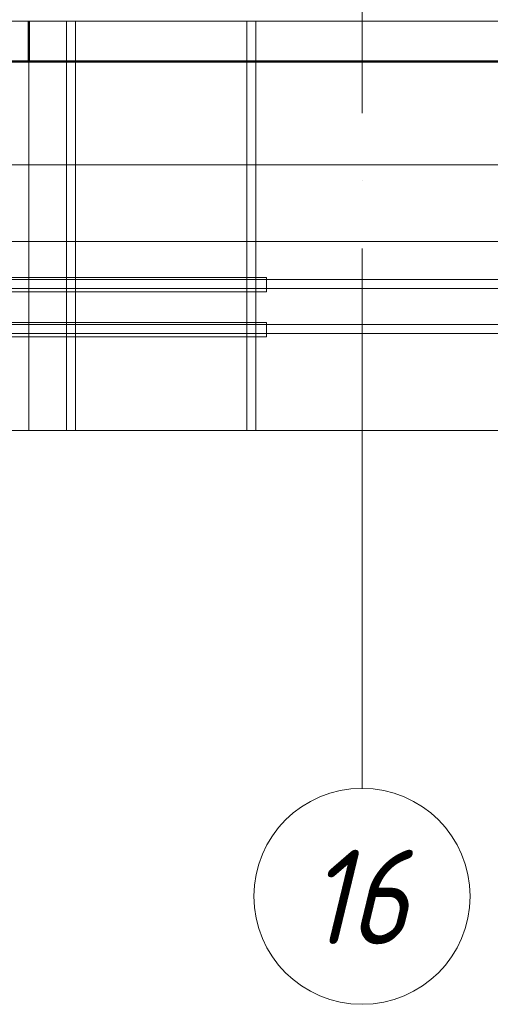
# Model space of a CAD drawing. Header units: millimetres. Extents: x -17001 to 33975, y 44866 to 49392.
# Tile 28 of 53: x 4655 to 5177, y 45352 to 46446. Entities that reach past the tile are written whole.
import ezdxf

# ---------------------------------------------------------------- set-up
doc = ezdxf.new("R2010")
doc.units = ezdxf.units.MM
doc.linetypes.add('ADSK_Линия сетки', pattern=[750, 600, -75, 0, -75])
for name, color, linetype, lineweight in [('A-____-____-DIMS', 211, 'Continuous', 9), ('A-____-____-DIMS-30', 211, 'Continuous', 9), ('A-DETL-GENF-OTLN', 92, 'Continuous', 20), ('A-FLOR-____-MCUT', 192, 'Continuous', 50), ('A-FLOR-____-OTLN', 192, 'Continuous', 20), ('A-WALL-____-MCUT', 113, 'Continuous', 50), ('A-WALL-____-OTLN', 113, 'Continuous', 20), ('S-GRID-____-IDEN', 1, 'Continuous', 20), ('S-GRID-____-OTLN', 1, 'Continuous', 9), ('S-RBAR-____-OTLN', 171, 'Continuous', 100)]:
    doc.layers.add(name, color=color, linetype=linetype, lineweight=lineweight)
doc.styles.add('GOST Common_I', font='GOST Common Italic.ttf', dxfattribs={"width": 0.9, "height": 105})
doc.styles.add('GOST Common_I_1', font='GOST Common Italic.ttf', dxfattribs={"width": 0.8, "height": 75})
doc.dimstyles.new('ADSK_Округление_5мм__Узкий__1', dxfattribs={"dimscale": 304.8, "dimtxt": 0.247469, "dimasz": 0.177165, "dimexe": 0.147638, "dimexo": 0.000322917, "dimgap": 0.03937, "dimtad": 1, "dimdec": 0, "dimlfac": 304.8, "dimrnd": 5, "dimdsep": 46, "dimtxsty": 'GOST Common_I_1', "dimblk1": 'OBLIQUE', "dimblk2": 'OBLIQUE', "dimsah": 1, "dimcen": 0.09, "dimdle": 0.147638, "dimazin": 0, "dimtfac": 1, "dimtdec": 4, "dimtix": 1, "dimtmove": 0, "dimatfit": 3, "dimfxl": 1, "dimtvp": 1, "dimtfill": 1, "dimtolj": 1, "dimtzin": 0, "dimlwd": 20, "dimlwe": 20, "dimarcsym": 2})

# ---------------------------------------------------------------- blocks, each defined once
blk = doc.blocks.new('ADSK_Обрыв_Линия - ADSK_Обрыв_линия-1512722-КЖ1_Р_ВЭ16_Армирование_3')
at = {"layer": 'A-DETL-GENF-OTLN'}
blk.add_line((47050, 45989.9), (50692, 45989.9), dxfattribs=at)
blk = doc.blocks.new('Ось сетки - Круг_Ø8 мм-6408-КЖ1_Р_ВЭ16_Армирование_3')
at = {"layer": 'S-GRID-____-IDEN'}
for start, end in [(0, 180), (180, 0)]:
    blk.add_arc((47250, 45472.4), 120, start, end, dxfattribs=at)
blk = doc.blocks.new('DIMBLOCK31-КЖ1_Р_ВЭ16_Армирование_3')
at = {"layer": 'A-____-____-DIMS-30', "lineweight": 20}
for p, q in [((2284.6, 46285.3), (2284.6, 46370)), ((9084.6, 46285.3), (9084.6, 46370)), ((2239.6, 46285.3), (9129.6, 46285.3)), ((2284.6, 46285.3), (2284.6, 46240.3)), ((9084.6, 46285.3), (9084.6, 46240.3))]:
    blk.add_line(p, q, dxfattribs=at)
at = {"layer": 'A-____-____-DIMS-30', "lineweight": 40}
for p, q in [((2284.6, 46285.3), (2311.6, 46312.3)), ((9084.6, 46285.3), (9111.6, 46312.3)), ((2284.6, 46285.3), (2257.6, 46258.3)), ((9084.6, 46285.3), (9057.6, 46258.3))]:
    blk.add_line(p, q, dxfattribs=at)
at = {"layer": 'A-____-____-DIMS-30', "color": 0, "lineweight": 20, "insert": (5600.2, 46395.4), "char_height": 75, "width": 202.507, "attachment_point": 1, "line_spacing_factor": 1.022761, "style": 'GOST Common_I_1', "bg_fill": 3, "box_fill_scale": 1.25, "bg_fill_color": 256, "bg_fill_true_color": 13158600, "bg_fill_transparency": 0}
blk.add_mtext('6800', dxfattribs=at)
blk = doc.blocks.new('_Oblique')
at = {"color": 0, "linetype": 'ByBlock', "lineweight": -2}
blk.add_line((-0.5, -0.5), (0.5, 0.5), dxfattribs=at)

msp = doc.modelspace()

# ---------------------------------------------------------------- linework, layer by layer
at = {"layer": 'A-FLOR-____-MCUT', "color": 8, "lineweight": 9}
for p, q in [((4664.589, 46200), (4664.589, 46400)), ((1934.5895, 46200), (4664.589, 46200))]:
    msp.add_line(p, q, dxfattribs=at)
at = {"layer": 'A-FLOR-____-OTLN', "color": 8, "lineweight": 9}
msp.add_line((6434.5895, 46200), (4664.589, 46200), dxfattribs=at)
at = {"layer": 'A-WALL-____-MCUT'}
for p, q in [((4664.589, 46400), (4664.589, 46445.0013)), ((4464.589, 46400), (4664.589, 46400))]:
    msp.add_line(p, q, dxfattribs=at)
at = {"layer": 'A-WALL-____-MCUT', "color": 8, "lineweight": 9}
msp.add_line((4664.589, 45989.8978), (4664.589, 46200), dxfattribs=at)
at = {"layer": 'A-WALL-____-OTLN', "lineweight": 50}
msp.add_line((4664.589, 46400), (6434.5399, 46400), dxfattribs=at)
at = {"layer": 'S-GRID-____-OTLN', "linetype": 'ADSK_Линия сетки'}
msp.add_line((5034.5895, 45592.4142), (5034.5895, 47660.3416), dxfattribs=at)
at = {"layer": 'S-RBAR-____-OTLN', "lineweight": 20}
msp.add_line((2109.5895, 46445.0013), (9409.4959, 46445.0013), dxfattribs=at)
at = {"layer": 'S-RBAR-____-OTLN', "color": 8, "lineweight": 9}
for p, q in [((4706.6021, 46159.9206), (4706.6021, 46445.0013)), ((4706.6021, 46157.9206), (4706.6021, 46445.0013)), ((4716.6021, 46159.9206), (4716.6021, 46445.0013)), ((4716.6021, 46157.9206), (4716.6021, 46445.0013)), ((4906.6021, 46159.9206), (4906.6021, 46445.0013)), ((4906.6021, 46157.9206), (4906.6021, 46445.0013)), ((4916.6021, 46159.9206), (4916.6021, 46445.0013)), ((4916.6021, 46157.9206), (4916.6021, 46445.0013)), ((4706.6021, 46159.9206), (4619.5899, 46159.9206)), ((4706.6021, 46159.9206), (4619.5899, 46159.9206)), ((4706.6021, 46157.9206), (4706.6021, 46159.9206)), ((4716.6021, 46159.9206), (4706.6021, 46159.9206)), ((4716.6021, 46159.9206), (4706.6021, 46159.9206)), ((4716.6021, 46157.9206), (4716.6021, 46159.9206)), ((4906.6021, 46159.9206), (4716.6021, 46159.9206)), ((4906.6021, 46159.9206), (4716.6021, 46159.9206)), ((4906.6021, 46157.9206), (4906.6021, 46159.9206)), ((4916.6021, 46159.9206), (4906.6021, 46159.9206)), ((4916.6021, 46159.9206), (4906.6021, 46159.9206)), ((4916.6021, 46157.9206), (4916.6021, 46159.9206)), ((4928.6021, 46159.9206), (4916.6021, 46159.9206)), ((4928.6021, 46159.9206), (4916.6021, 46159.9206)), ((4928.6021, 46159.9206), (4928.6021, 46157.9206)), ((4928.6021, 46159.9206), (4928.6021, 46157.9206)), ((2120.1825, 46157.9206), (9409.8895, 46157.9206)), ((4619.5899, 46157.9206), (4706.6021, 46157.9206)), ((4706.6021, 46157.9206), (4716.6021, 46157.9206)), ((4706.6021, 46147.9206), (4706.6021, 46157.9206)), ((4706.6021, 46147.9206), (4706.6021, 46157.9206)), ((4716.6021, 46157.9206), (4906.6021, 46157.9206)), ((4716.6021, 46147.9206), (4716.6021, 46157.9206)), ((4716.6021, 46147.9206), (4716.6021, 46157.9206)), ((4906.6021, 46157.9206), (4916.6021, 46157.9206)), ((4906.6021, 46147.9206), (4906.6021, 46157.9206)), ((4906.6021, 46147.9206), (4906.6021, 46157.9206)), ((4916.6021, 46157.9206), (4928.6021, 46157.9206)), ((4916.6021, 46147.9206), (4916.6021, 46157.9206)), ((4916.6021, 46147.9206), (4916.6021, 46157.9206)), ((4928.6021, 46157.9206), (6106.6021, 46157.9206)), ((4928.6021, 46157.9206), (4928.6021, 46147.9206)), ((4928.6021, 46157.9206), (4928.6021, 46147.9206)), ((2120.1825, 46147.9206), (9409.8895, 46147.9206)), ((4619.5899, 46147.9206), (4706.6021, 46147.9206)), ((4706.6021, 46143.9206), (4619.5899, 46143.9206)), ((4706.6021, 46143.9206), (4619.5899, 46143.9206)), ((4706.6021, 46147.9206), (4716.6021, 46147.9206)), ((4706.6021, 46143.9206), (4706.6021, 46147.9206)), ((4706.6021, 46107.9206), (4706.6021, 46147.9206)), ((4706.6021, 46109.9206), (4706.6021, 46143.9206)), ((4716.6021, 46143.9206), (4706.6021, 46143.9206)), ((4716.6021, 46143.9206), (4706.6021, 46143.9206)), ((4716.6021, 46147.9206), (4906.6021, 46147.9206)), ((4716.6021, 46143.9206), (4716.6021, 46147.9206)), ((4716.6021, 46107.9206), (4716.6021, 46147.9206)), ((4716.6021, 46109.9206), (4716.6021, 46143.9206)), ((4906.6021, 46143.9206), (4716.6021, 46143.9206)), ((4906.6021, 46143.9206), (4716.6021, 46143.9206)), ((4906.6021, 46147.9206), (4916.6021, 46147.9206)), ((4906.6021, 46143.9206), (4906.6021, 46147.9206)), ((4906.6021, 46107.9206), (4906.6021, 46147.9206)), ((4906.6021, 46109.9206), (4906.6021, 46143.9206)), ((4916.6021, 46143.9206), (4906.6021, 46143.9206)), ((4916.6021, 46143.9206), (4906.6021, 46143.9206)), ((4916.6021, 46147.9206), (4928.6021, 46147.9206)), ((4916.6021, 46143.9206), (4916.6021, 46147.9206)), ((4916.6021, 46107.9206), (4916.6021, 46147.9206)), ((4916.6021, 46109.9206), (4916.6021, 46143.9206)), ((4928.6021, 46143.9206), (4916.6021, 46143.9206)), ((4928.6021, 46143.9206), (4916.6021, 46143.9206)), ((4928.6021, 46147.9206), (6106.6021, 46147.9206)), ((4928.6021, 46147.9206), (4928.6021, 46143.9206)), ((4928.6021, 46147.9206), (4928.6021, 46143.9206)), ((4155.6206, 46107.9206), (7210.1142, 46107.9206)), ((4706.6021, 46109.9206), (4619.5899, 46109.9206)), ((4706.6021, 46109.9206), (4619.5899, 46109.9206)), ((4629.2824, 46107.9206), (4706.6021, 46107.9206)), ((4706.6021, 46107.9206), (4706.6021, 46109.9206)), ((4716.6021, 46109.9206), (4706.6021, 46109.9206)), ((4716.6021, 46109.9206), (4706.6021, 46109.9206)), ((4706.6021, 46107.9206), (4716.6021, 46107.9206)), ((4706.6021, 46097.9206), (4706.6021, 46107.9206)), ((4706.6021, 46097.9206), (4706.6021, 46107.9206)), ((4716.6021, 46107.9206), (4716.6021, 46109.9206)), ((4906.6021, 46109.9206), (4716.6021, 46109.9206)), ((4906.6021, 46109.9206), (4716.6021, 46109.9206)), ((4716.6021, 46107.9206), (4906.6021, 46107.9206)), ((4716.6021, 46097.9206), (4716.6021, 46107.9206)), ((4716.6021, 46097.9206), (4716.6021, 46107.9206)), ((4906.6021, 46107.9206), (4906.6021, 46109.9206)), ((4916.6021, 46109.9206), (4906.6021, 46109.9206)), ((4916.6021, 46109.9206), (4906.6021, 46109.9206)), ((4906.6021, 46107.9206), (4916.6021, 46107.9206)), ((4906.6021, 46097.9206), (4906.6021, 46107.9206)), ((4906.6021, 46097.9206), (4906.6021, 46107.9206)), ((4916.6021, 46107.9206), (4916.6021, 46109.9206)), ((4928.6021, 46109.9206), (4916.6021, 46109.9206)), ((4928.6021, 46109.9206), (4916.6021, 46109.9206)), ((4916.6021, 46107.9206), (4928.6021, 46107.9206)), ((4916.6021, 46097.9206), (4916.6021, 46107.9206)), ((4916.6021, 46097.9206), (4916.6021, 46107.9206)), ((4928.6021, 46109.9206), (4928.6021, 46107.9206)), ((4928.6021, 46109.9206), (4928.6021, 46107.9206)), ((4928.6021, 46107.9206), (6106.6021, 46107.9206)), ((4928.6021, 46107.9206), (4928.6021, 46097.9206)), ((4928.6021, 46107.9206), (4928.6021, 46097.9206)), ((4155.6206, 46097.9206), (7210.1142, 46097.9206)), ((4654.5895, 46093.9206), (4619.5899, 46093.9206)), ((4654.5895, 46093.9206), (4619.5899, 46093.9206)), ((4654.5895, 46097.9206), (4706.6021, 46097.9206)), ((4706.6021, 46093.9206), (4654.5895, 46093.9206)), ((4706.6021, 46093.9206), (4654.5895, 46093.9206)), ((4706.6021, 46097.9206), (4716.6021, 46097.9206)), ((4706.6021, 46093.9206), (4706.6021, 46097.9206)), ((4706.6021, 45989.8978), (4706.6021, 46097.9206)), ((4706.6021, 45989.8978), (4706.6021, 46093.9206)), ((4716.6021, 46093.9206), (4706.6021, 46093.9206)), ((4716.6021, 46093.9206), (4706.6021, 46093.9206)), ((4716.6021, 46097.9206), (4906.6021, 46097.9206)), ((4716.6021, 46093.9206), (4716.6021, 46097.9206)), ((4716.6021, 45989.8978), (4716.6021, 46097.9206)), ((4716.6021, 45989.8978), (4716.6021, 46093.9206)), ((4906.6021, 46093.9206), (4716.6021, 46093.9206)), ((4906.6021, 46093.9206), (4716.6021, 46093.9206)), ((4906.6021, 46097.9206), (4916.6021, 46097.9206)), ((4906.6021, 46093.9206), (4906.6021, 46097.9206)), ((4906.6021, 45989.8978), (4906.6021, 46097.9206)), ((4906.6021, 45989.8978), (4906.6021, 46093.9206)), ((4916.6021, 46093.9206), (4906.6021, 46093.9206)), ((4916.6021, 46093.9206), (4906.6021, 46093.9206)), ((4916.6021, 46097.9206), (4928.6021, 46097.9206)), ((4916.6021, 46093.9206), (4916.6021, 46097.9206)), ((4916.6021, 45989.8978), (4916.6021, 46097.9206)), ((4916.6021, 45989.8978), (4916.6021, 46093.9206)), ((4928.6021, 46093.9206), (4916.6021, 46093.9206)), ((4928.6021, 46093.9206), (4916.6021, 46093.9206)), ((4928.6021, 46097.9206), (6106.6021, 46097.9206)), ((4928.6021, 46097.9206), (4928.6021, 46093.9206)), ((4928.6021, 46097.9206), (4928.6021, 46093.9206))]:
    msp.add_line(p, q, dxfattribs=at)

# ---------------------------------------------------------------- block references
at = {"layer": 'A-DETL-GENF-OTLN'}
msp.add_blockref('ADSK_Обрыв_Линия - ADSK_Обрыв_линия-1512722-КЖ1_Р_ВЭ16_Армирование_3', (-44965.4105, 0), dxfattribs=at)
at = {"layer": 'S-GRID-____-IDEN'}
msp.add_blockref('Ось сетки - Круг_Ø8 мм-6408-КЖ1_Р_ВЭ16_Армирование_3', (-42215.4105, 0), dxfattribs=at)

# ---------------------------------------------------------------- texts
at = {"layer": 'S-GRID-____-IDEN', "lineweight": 9, "insert": (4974.5353, 45524.1742), "char_height": 105, "width": 145.025269, "attachment_point": 1, "style": 'GOST Common_I'}
msp.add_mtext('16', dxfattribs=at)

# ---------------------------------------------------------------- next in the draw order: dimensions: what is measured, and where the dimension line sits
at = {"layer": 'A-____-____-DIMS', "lineweight": 20}
dim = msp.add_linear_dim(base=(9084.5895, 46285.3416), p1=(2284.5895, 46400.0013), p2=(9084.5895, 46400.0013), dimstyle='ADSK_Округление_5мм__Узкий__1', override={"dimpost": '<>', "dimfxl": 6800}, dxfattribs=at)
dim.commit()
dim.dimension.update_dxf_attribs({"geometry": 'DIMBLOCK31-КЖ1_Р_ВЭ16_Армирование_3', "text_midpoint": (5684.5895, 46335.3246)})

doc.saveas('drawing.dxf')
